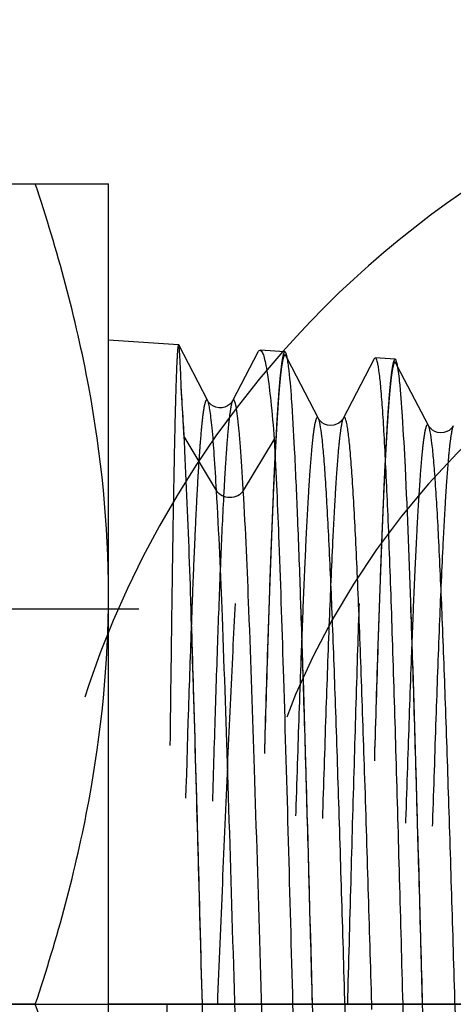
# Model space of a CAD drawing. Header units: millimetres. Extents: x 439 to 561, y 483 to 517.
# Tile 7 of 9: x 523.49 to 530.54, y 500 to 516. Entities that reach past the tile are written whole.
import ezdxf

# ---------------------------------------------------------------- set-up
doc = ezdxf.new("R2010")
doc.units = ezdxf.units.MM
doc.header["$LTSCALE"] = 65.185185
doc.linetypes.add('CENTER', pattern=[0.6, 0.375, -0.075, 0.075, -0.075])
doc.linetypes.add('HIDDEN', pattern=[0.2, 0.1, -0.1])
for name, color, linetype in [('ACHSEN_S', 7, 'CONTINUOUS'), ('KONST.EL_MIT_GEO', 7, 'CONTINUOUS'), ('KURVEN', 7, 'CONTINUOUS')]:
    doc.layers.add(name, color=color, linetype=linetype)

msp = doc.modelspace()

# ---------------------------------------------------------------- linework, layer by layer
at = {"layer": 'ACHSEN_S', "color": 2, "linetype": 'CENTER'}
msp.add_line((439.256, 500), (560.744, 500), dxfattribs=at)
at = {"layer": 'KONST.EL_MIT_GEO', "color": 7, "linetype": 'Continuous'}
for p, q in [((515.056, 513.332), (524.931, 513.332)), ((524.931, 486.668), (524.931, 513.332)), ((526.07, 510.717), (524.931, 510.793)), ((526.073, 510.715), (526.07, 510.717)), ((526.545, 509.807), (526.073, 510.715)), ((527.361, 510.596), (526.95, 509.808)), ((527.801, 510.602), (527.397, 510.629)), ((528.346, 509.522), (527.842, 510.487)), ((529.254, 510.49), (528.749, 509.522)), ((529.254, 510.49), (529.27, 510.505)), ((529.593, 510.483), (529.27, 510.505)), ((530.137, 509.403), (529.634, 510.367)), ((526.688, 508.349), (526.16, 509.227)), ((527.628, 509.186), (527.124, 508.349)), ((523.74, 500), (516.247, 500)), ((529.216, 499.917), (529.214, 500.002))]:
    msp.add_line(p, q, dxfattribs=at)
at = {"layer": 'KONST.EL_MIT_GEO', "color": 8, "linetype": 'HIDDEN'}
for p, q in [((527.842, 510.487), (527.816, 510.538)), ((529.634, 510.367), (529.607, 510.419)), ((526.16, 509.227), (526.16, 509.27)), ((538.461, 506.419), (512.756, 506.419))]:
    msp.add_line(p, q, dxfattribs=at)
at = {"layer": 'KONST.EL_MIT_GEO', "color": 7, "linetype": 'Continuous'}
for points in [[(526.949, 509.808), (526.945, 509.799), (526.936, 509.786), (526.922, 509.769), (526.898, 509.746), (526.866, 509.724), (526.826, 509.705), (526.779, 509.693), (526.727, 509.691), (526.679, 509.701), (526.637, 509.719), (526.601, 509.742), (526.575, 509.766), (526.56, 509.784), (526.551, 509.797), (526.545, 509.808)], [(528.749, 509.522), (528.747, 509.518), (528.741, 509.508), (528.729, 509.491), (528.708, 509.47), (528.679, 509.446), (528.642, 509.426), (528.595, 509.41), (528.542, 509.405), (528.492, 509.412), (528.447, 509.428), (528.409, 509.451), (528.381, 509.475), (528.364, 509.494), (528.353, 509.509), (528.347, 509.52), (528.346, 509.522)], [(530.54, 509.402), (530.538, 509.399), (530.532, 509.389), (530.52, 509.372), (530.5, 509.351), (530.47, 509.327), (530.433, 509.307), (530.387, 509.291), (530.334, 509.286), (530.283, 509.293), (530.239, 509.309), (530.2, 509.332), (530.172, 509.356), (530.155, 509.375), (530.145, 509.389), (530.138, 509.4), (530.137, 509.403)]]:
    msp.add_lwpolyline(points, dxfattribs=at)
msp.add_arc((456.583, 505.595), 69.674, 2.79557, 3.02374, dxfattribs=at)
for points, knots in [([(524.931, 506.666), (524.931, 507.794), (524.702, 510.063), (524.1, 512.253), (523.74, 513.332)], [0, 0, 0, 0, 0.498127, 1, 1, 1, 1]), ([(526.114, 510.016), (526.111, 510.112), (526.105, 510.28), (526.096, 510.474), (526.089, 510.591), (526.084, 510.65), (526.079, 510.688), (526.076, 510.709), (526.073, 510.715)], [0, 0, 0, 0, 0.412973, 0.718719, 0.830473, 0.914599, 0.971047, 1, 1, 1, 1]), ([(527.361, 510.596), (527.364, 510.601), (527.372, 510.615), (527.386, 510.63), (527.397, 510.629)], [0, 0, 0, 0, 0.349039, 1, 1, 1, 1]), ([(527.397, 510.629), (527.41, 510.628), (527.437, 510.592), (527.46, 510.522), (527.488, 510.404), (527.529, 510.163), (527.579, 509.751), (527.611, 509.393), (527.628, 509.186)], [0, 0, 0, 0, 0.025731, 0.077239, 0.157962, 0.268396, 0.577453, 1, 1, 1, 1]), ([(527.861, 510.364), (527.857, 510.398), (527.849, 510.457), (527.834, 510.534), (527.822, 510.577), (527.809, 510.602), (527.801, 510.602)], [0, 0, 0, 0, 0.418629, 0.722444, 0.912859, 1, 1, 1, 1]), ([(529.27, 510.505), (529.276, 510.504), (529.289, 510.483), (529.3, 510.446), (529.314, 510.38), (529.334, 510.246), (529.358, 510.016), (529.385, 509.669), (529.412, 509.229), (529.439, 508.7), (529.467, 508.088), (529.495, 507.398), (529.522, 506.637), (529.561, 505.501), (529.608, 503.964), (529.662, 502.021), (529.699, 500.682), (529.717, 500)], [0, 0, 0, 0, 0.00185, 0.005765, 0.011976, 0.02052, 0.044576, 0.077767, 0.11979, 0.170256, 0.228685, 0.294517, 0.367123, 0.445803, 0.618325, 0.805447, 1, 1, 1, 1]), ([(529.666, 510.131), (529.661, 510.182), (529.651, 510.269), (529.633, 510.383), (529.618, 510.444), (529.603, 510.483), (529.593, 510.483)], [0, 0, 0, 0, 0.422786, 0.729021, 0.918903, 1, 1, 1, 1]), ([(528.249, 500), (528.218, 501.177), (528.158, 503.397), (528.079, 506.05), (528.011, 507.882), (527.965, 508.941), (527.919, 509.743), (527.884, 510.189), (527.861, 510.364)], [0, 0, 0, 0, 0.340579, 0.642351, 0.767611, 0.870815, 0.949011, 1, 1, 1, 1]), ([(530.041, 500), (530.01, 501.125), (529.952, 503.255), (529.864, 506.163), (529.788, 508.224), (529.721, 509.471), (529.687, 509.94), (529.666, 510.131)], [0, 0, 0, 0, 0.332926, 0.630495, 0.861, 0.9431, 1, 1, 1, 1]), ([(526.16, 509.27), (526.156, 509.34), (526.142, 509.589), (526.127, 509.837), (526.114, 510.016)], [0, 0, 0, 0, 0.281387, 1, 1, 1, 1]), ([(526.688, 508.349), (526.677, 508.542), (526.657, 508.882), (526.626, 509.278), (526.6, 509.523), (526.583, 509.652), (526.566, 509.742), (526.554, 509.791), (526.545, 509.807)], [0, 0, 0, 0, 0.395906, 0.696915, 0.810406, 0.898762, 0.961878, 1, 1, 1, 1]), ([(527.124, 508.349), (527.117, 508.472), (527.104, 508.703), (527.082, 509.022), (527.061, 509.289), (527.039, 509.501), (527.021, 509.644), (527.005, 509.729), (526.995, 509.773), (526.984, 509.801), (526.975, 509.822), (526.957, 509.823), (526.952, 509.813), (526.95, 509.808)], [0, 0, 0, 0, 0.245628, 0.457663, 0.634697, 0.775879, 0.880604, 0.919224, 0.948706, 0.969203, 0.981344, 0.988517, 1, 1, 1, 1]), ([(529.241, 490.538), (529.238, 490.532), (529.23, 490.517), (529.206, 490.534), (529.198, 490.567), (529.182, 490.621), (529.17, 490.698), (529.156, 490.796), (529.142, 490.917), (529.122, 491.122), (529.098, 491.432), (529.071, 491.864), (529.043, 492.376), (529.015, 492.961), (528.988, 493.614), (528.949, 494.603), (528.902, 495.956), (528.847, 497.685), (528.793, 499.503), (528.738, 501.341), (528.683, 503.129), (528.628, 504.797), (528.574, 506.282), (528.527, 507.378), (528.487, 508.121), (528.46, 508.565), (528.433, 508.927), (528.407, 509.205), (528.379, 509.393), (528.362, 509.491), (528.346, 509.522)], [0, 0, 0, 0, 0.00109, 0.001929, 0.003695, 0.006596, 0.010661, 0.015895, 0.022291, 0.029836, 0.048301, 0.071122, 0.098081, 0.128919, 0.16334, 0.201011, 0.284623, 0.376538, 0.473221, 0.570957, 0.665995, 0.754693, 0.833655, 0.899867, 0.927383, 0.95081, 0.96993, 0.984569, 0.994603, 1, 1, 1, 1]), ([(529.214, 500.002), (529.176, 501.26), (529.122, 503.083), (529.051, 505.16), (529.012, 506.213), (528.983, 506.912), (528.954, 507.539), (528.926, 508.088), (528.897, 508.553), (528.872, 508.886), (528.852, 509.107), (528.838, 509.238), (528.823, 509.345), (528.81, 509.428), (528.794, 509.487), (528.786, 509.523), (528.762, 509.544), (528.752, 509.528), (528.749, 509.522)], [0, 0, 0, 0, 0.394235, 0.570969, 0.650925, 0.724153, 0.789894, 0.847475, 0.896304, 0.935885, 0.952083, 0.965833, 0.977101, 0.985874, 0.992155, 0.995996, 0.997787, 1, 1, 1, 1]), ([(531.033, 490.657), (531.03, 490.651), (531.021, 490.636), (530.998, 490.652), (530.989, 490.685), (530.974, 490.738), (530.961, 490.813), (530.947, 490.91), (530.934, 491.029), (530.914, 491.231), (530.89, 491.536), (530.862, 491.963), (530.835, 492.468), (530.807, 493.045), (530.779, 493.69), (530.741, 494.665), (530.694, 496.001), (530.639, 497.708), (530.584, 499.503), (530.529, 501.318), (530.474, 503.084), (530.42, 504.732), (530.365, 506.198), (530.318, 507.282), (530.279, 508.016), (530.252, 508.456), (530.224, 508.814), (530.199, 509.089), (530.171, 509.275), (530.153, 509.372), (530.137, 509.403)], [0, 0, 0, 0, 0.001111, 0.001949, 0.003704, 0.006589, 0.010639, 0.015858, 0.022237, 0.029764, 0.048199, 0.070988, 0.097918, 0.128729, 0.163123, 0.200772, 0.284345, 0.376233, 0.472901, 0.570635, 0.665685, 0.754408, 0.833408, 0.899669, 0.927211, 0.95067, 0.969822, 0.984495, 0.994566, 1, 1, 1, 1]), ([(527.628, 509.186), (527.658, 508.623), (527.711, 507.327), (527.812, 504.265), (527.879, 501.766), (527.926, 500)], [0, 0, 0, 0, 0.183976, 0.423217, 1, 1, 1, 1]), ([(526.458, 500), (526.412, 501.706), (526.331, 504.704), (526.237, 507.701), (526.174, 508.993)], [0, 0, 0, 0, 0.568878, 1, 1, 1, 1]), ([(527.45, 490.419), (527.447, 490.413), (527.441, 490.401), (527.421, 490.407), (527.412, 490.431), (527.4, 490.466), (527.389, 490.52), (527.371, 490.623), (527.351, 490.793), (527.328, 491.045), (527.305, 491.359), (527.281, 491.734), (527.258, 492.167), (527.234, 492.655), (527.201, 493.404), (527.142, 494.947), (527.064, 497.368), (526.974, 500.426), (526.884, 503.438), (526.795, 506.074), (526.728, 507.668), (526.688, 508.349)], [0, 0, 0, 0, 0.001038, 0.001715, 0.002971, 0.005077, 0.008078, 0.011985, 0.022507, 0.036598, 0.054165, 0.075092, 0.099232, 0.126421, 0.156467, 0.22428, 0.383845, 0.560297, 0.734165, 0.886301, 1, 1, 1, 1]), ([(527.124, 508.349), (527.082, 508.278), (526.906, 508.19), (526.73, 508.278), (526.688, 508.349)], [0, 0, 0, 0, 0.5, 1, 1, 1, 1]), ([(527.854, 490.419), (527.842, 490.442), (527.826, 490.513), (527.804, 490.648), (527.782, 490.844), (527.76, 491.098), (527.738, 491.41), (527.705, 491.933), (527.667, 492.711), (527.622, 493.78), (527.577, 495.009), (527.533, 496.365), (527.472, 498.326), (527.399, 500.822), (527.312, 503.693), (527.227, 506.193), (527.162, 507.702), (527.124, 508.349)], [0, 0, 0, 0, 0.004349, 0.012015, 0.022995, 0.03724, 0.05466, 0.07515, 0.124798, 0.184921, 0.253987, 0.330231, 0.41171, 0.581982, 0.747571, 0.891751, 1, 1, 1, 1]), ([(523.74, 500), (524.1, 501.078), (524.702, 503.269), (524.931, 505.538), (524.931, 506.666)], [0, 0, 0, 0, 0.501873, 1, 1, 1, 1]), ([(524.931, 493.334), (524.931, 494.462), (524.702, 496.731), (524.1, 498.922), (523.74, 500)], [0, 0, 0, 0, 0.498127, 1, 1, 1, 1]), ([(526.906, 489.338), (526.9, 489.338), (526.886, 489.358), (526.876, 489.395), (526.861, 489.46), (526.841, 489.594), (526.817, 489.826), (526.79, 490.176), (526.763, 490.622), (526.736, 491.157), (526.708, 491.779), (526.68, 492.479), (526.653, 493.252), (526.614, 494.406), (526.568, 495.968), (526.513, 497.944), (526.476, 499.306), (526.458, 500)], [0, 0, 0, 0, 0.001725, 0.005488, 0.011557, 0.019972, 0.043807, 0.076826, 0.118726, 0.169113, 0.227505, 0.293338, 0.365981, 0.444733, 0.617491, 0.80497, 1, 1, 1, 1]), ([(527.926, 500), (527.944, 499.335), (527.979, 498.03), (528.032, 496.131), (528.085, 494.371), (528.138, 492.813), (528.183, 491.668), (528.221, 490.894), (528.248, 490.433), (528.274, 490.059), (528.299, 489.773), (528.326, 489.581), (528.343, 489.48), (528.359, 489.45)], [0, 0, 0, 0, 0.188844, 0.370862, 0.539559, 0.688881, 0.813484, 0.865081, 0.908904, 0.944564, 0.97175, 0.99025, 1, 1, 1, 1]), ([(528.697, 489.457), (528.691, 489.457), (528.677, 489.477), (528.667, 489.513), (528.653, 489.577), (528.633, 489.71), (528.609, 489.939), (528.582, 490.286), (528.554, 490.726), (528.527, 491.256), (528.499, 491.87), (528.472, 492.563), (528.444, 493.327), (528.406, 494.468), (528.359, 496.013), (528.304, 497.967), (528.268, 499.314), (528.249, 500)], [0, 0, 0, 0, 0.001735, 0.005503, 0.011574, 0.01999, 0.043827, 0.076846, 0.118744, 0.169129, 0.227516, 0.293345, 0.365985, 0.444734, 0.617489, 0.804968, 1, 1, 1, 1]), ([(529.717, 500), (529.735, 499.343), (529.77, 498.053), (529.823, 496.176), (529.876, 494.436), (529.929, 492.896), (529.974, 491.764), (530.012, 490.999), (530.039, 490.543), (530.066, 490.172), (530.09, 489.889), (530.117, 489.699), (530.134, 489.599), (530.15, 489.569)], [0, 0, 0, 0, 0.188779, 0.370739, 0.53939, 0.688685, 0.813285, 0.864892, 0.908734, 0.944423, 0.971648, 0.990194, 1, 1, 1, 1]), ([(530.488, 489.576), (530.482, 489.576), (530.468, 489.595), (530.458, 489.631), (530.444, 489.695), (530.424, 489.826), (530.4, 490.053), (530.373, 490.395), (530.346, 490.831), (530.318, 491.355), (530.291, 491.962), (530.263, 492.647), (530.235, 493.402), (530.197, 494.53), (530.15, 496.058), (530.095, 497.99), (530.059, 499.321), (530.041, 500)], [0, 0, 0, 0, 0.001746, 0.005518, 0.01159, 0.020008, 0.043844, 0.076863, 0.118761, 0.169146, 0.227534, 0.293363, 0.366002, 0.444749, 0.617499, 0.804973, 1, 1, 1, 1])]:
    msp.add_open_spline(points, degree=3, knots=knots, dxfattribs=at)
at = {"layer": 'KONST.EL_MIT_GEO', "color": 8, "linetype": 'HIDDEN'}
for points, knots in [([(526.07, 510.717), (526.065, 510.717), (526.063, 510.691), (526.056, 510.661), (526.052, 510.592), (526.046, 510.505), (526.04, 510.389), (526.032, 510.186), (526.022, 509.871), (526.01, 509.424), (525.999, 508.885), (525.987, 508.26), (525.975, 507.556), (525.964, 506.779), (525.948, 505.62), (525.928, 504.05), (525.905, 502.065), (525.89, 500.697), (525.882, 500)], [0, 0, 0, 0, 0.001295, 0.004915, 0.010919, 0.019302, 0.030044, 0.043122, 0.076158, 0.118093, 0.168524, 0.226969, 0.292858, 0.365561, 0.444376, 0.617264, 0.804867, 1, 1, 1, 1]), ([(526.707, 500), (526.734, 500.657), (526.787, 501.948), (526.867, 503.828), (526.947, 505.575), (527.027, 507.129), (527.096, 508.278), (527.153, 509.061), (527.194, 509.534), (527.234, 509.923), (527.272, 510.228), (527.312, 510.442), (527.341, 510.557), (527.361, 510.596)], [0, 0, 0, 0, 0.185655, 0.364827, 0.531368, 0.679527, 0.804215, 0.856381, 0.901147, 0.938133, 0.967045, 0.987675, 1, 1, 1, 1]), ([(527.801, 510.602), (527.795, 510.603), (527.781, 510.583), (527.771, 510.546), (527.757, 510.481), (527.737, 510.348), (527.713, 510.117), (527.686, 509.769), (527.659, 509.326), (527.631, 508.793), (527.604, 508.176), (527.576, 507.479), (527.548, 506.711), (527.51, 505.563), (527.463, 504.01), (527.408, 502.044), (527.372, 500.69), (527.354, 500)], [0, 0, 0, 0, 0.00173, 0.005495, 0.011564, 0.019979, 0.043814, 0.076833, 0.118731, 0.169118, 0.227508, 0.29334, 0.365983, 0.444733, 0.617488, 0.804967, 1, 1, 1, 1]), ([(527.816, 510.538), (527.813, 510.544), (527.801, 510.56), (527.779, 510.531), (527.771, 510.492), (527.755, 510.423), (527.742, 510.33), (527.727, 510.209), (527.713, 510.063), (527.699, 509.89), (527.685, 509.692), (527.665, 509.379), (527.64, 508.929), (527.611, 508.32), (527.583, 507.626), (527.554, 506.854), (527.515, 505.691), (527.467, 504.108), (527.41, 502.097), (527.373, 500.709), (527.354, 500)], [0, 0, 0, 0, 0.001911, 0.003744, 0.007764, 0.014242, 0.02321, 0.034663, 0.048584, 0.064938, 0.083686, 0.104783, 0.153802, 0.2115, 0.277282, 0.35048, 0.430343, 0.606728, 0.799233, 1, 1, 1, 1]), ([(528.249, 500), (528.231, 500.664), (528.196, 501.968), (528.143, 503.865), (528.09, 505.623), (528.037, 507.179), (527.991, 508.323), (527.953, 509.096), (527.927, 509.557), (527.9, 509.93), (527.876, 510.216), (527.848, 510.408), (527.832, 510.508), (527.816, 510.538)], [0, 0, 0, 0, 0.188783, 0.37082, 0.539551, 0.688904, 0.813515, 0.865108, 0.908924, 0.944575, 0.971756, 0.990247, 1, 1, 1, 1]), ([(528.822, 500), (528.84, 500.661), (528.875, 501.959), (528.928, 503.847), (528.981, 505.597), (529.033, 507.145), (529.079, 508.284), (529.117, 509.054), (529.143, 509.512), (529.17, 509.884), (529.194, 510.169), (529.222, 510.36), (529.238, 510.46), (529.254, 510.49)], [0, 0, 0, 0, 0.188812, 0.370801, 0.539473, 0.688781, 0.813385, 0.864987, 0.908821, 0.944495, 0.9717, 0.990223, 1, 1, 1, 1]), ([(529.593, 510.483), (529.587, 510.484), (529.573, 510.464), (529.563, 510.428), (529.548, 510.364), (529.529, 510.232), (529.504, 510.004), (529.478, 509.66), (529.45, 509.222), (529.423, 508.695), (529.395, 508.084), (529.367, 507.395), (529.34, 506.635), (529.301, 505.501), (529.255, 503.965), (529.2, 502.021), (529.163, 500.683), (529.145, 500)], [0, 0, 0, 0, 0.001741, 0.005511, 0.011583, 0.02, 0.043837, 0.076857, 0.118755, 0.169142, 0.227532, 0.293363, 0.366004, 0.444753, 0.617504, 0.804975, 1, 1, 1, 1]), ([(529.607, 510.419), (529.604, 510.425), (529.593, 510.441), (529.571, 510.413), (529.562, 510.375), (529.546, 510.307), (529.533, 510.215), (529.519, 510.096), (529.505, 509.951), (529.491, 509.78), (529.476, 509.585), (529.456, 509.275), (529.431, 508.83), (529.403, 508.228), (529.374, 507.542), (529.346, 506.779), (529.306, 505.629), (529.258, 504.063), (529.201, 502.074), (529.164, 500.701), (529.145, 500)], [0, 0, 0, 0, 0.001944, 0.00377, 0.007773, 0.014229, 0.023176, 0.034612, 0.048516, 0.064853, 0.083587, 0.104673, 0.153672, 0.211358, 0.277137, 0.350335, 0.430207, 0.606623, 0.799177, 1, 1, 1, 1]), ([(530.041, 500), (530.023, 500.656), (529.987, 501.945), (529.934, 503.82), (529.881, 505.558), (529.828, 507.096), (529.783, 508.227), (529.745, 508.992), (529.718, 509.447), (529.692, 509.817), (529.667, 510.1), (529.64, 510.29), (529.623, 510.389), (529.607, 510.419)], [0, 0, 0, 0, 0.188713, 0.370688, 0.539372, 0.688701, 0.813315, 0.864919, 0.908757, 0.944436, 0.971654, 0.990193, 1, 1, 1, 1]), ([(526.16, 509.227), (526.156, 509.301), (526.142, 509.563), (526.127, 509.826), (526.114, 510.016)], [0, 0, 0, 0, 0.279241, 1, 1, 1, 1]), ([(526.545, 509.808), (526.542, 509.813), (526.534, 509.828), (526.512, 509.813), (526.504, 509.781), (526.489, 509.732), (526.477, 509.662), (526.464, 509.57), (526.451, 509.459), (526.433, 509.269), (526.41, 508.982), (526.384, 508.581), (526.359, 508.106), (526.333, 507.562), (526.307, 506.953), (526.272, 506.028), (526.208, 504.161), (526.126, 501.301), (526.031, 497.804), (525.937, 494.532), (525.857, 492.133), (525.787, 490.618), (525.751, 490.023), (525.731, 489.771)], [0, 0, 0, 0, 0.000991, 0.001728, 0.003265, 0.0058, 0.009358, 0.013944, 0.019552, 0.026171, 0.042381, 0.062436, 0.086157, 0.113337, 0.143742, 0.177109, 0.251582, 0.422484, 0.60406, 0.773711, 0.911003, 0.962306, 1, 1, 1, 1]), ([(526.949, 509.808), (526.936, 509.782), (526.92, 509.7), (526.896, 509.545), (526.873, 509.317), (526.849, 509.02), (526.825, 508.657), (526.791, 508.048), (526.75, 507.144), (526.703, 505.908), (526.657, 504.497), (526.61, 502.953), (526.547, 500.754), (526.472, 498.005), (526.385, 494.911), (526.299, 492.314), (526.234, 490.785), (526.194, 490.153)], [0, 0, 0, 0, 0.004442, 0.012491, 0.024134, 0.039287, 0.057839, 0.079646, 0.132348, 0.19583, 0.26824, 0.347508, 0.431401, 0.603748, 0.766757, 0.903435, 1, 1, 1, 1]), ([(528.346, 509.522), (528.342, 509.528), (528.334, 509.543), (528.31, 509.525), (528.302, 509.491), (528.287, 509.437), (528.274, 509.36), (528.26, 509.261), (528.246, 509.139), (528.226, 508.932), (528.202, 508.621), (528.175, 508.185), (528.147, 507.67), (528.12, 507.081), (528.092, 506.423), (528.053, 505.428), (528.006, 504.066), (527.952, 502.327), (527.897, 500.497), (527.842, 498.647), (527.787, 496.849), (527.732, 495.17), (527.678, 493.677), (527.631, 492.574), (527.592, 491.827), (527.564, 491.38), (527.537, 491.016), (527.511, 490.737), (527.484, 490.548), (527.466, 490.449), (527.45, 490.419)], [0, 0, 0, 0, 0.001081, 0.001919, 0.003691, 0.006599, 0.010673, 0.015914, 0.022318, 0.029871, 0.048351, 0.071188, 0.098161, 0.129013, 0.163446, 0.201128, 0.28476, 0.376689, 0.473379, 0.571115, 0.666148, 0.754833, 0.833777, 0.899965, 0.927467, 0.950879, 0.969984, 0.984606, 0.994621, 1, 1, 1, 1]), ([(528.749, 509.522), (528.733, 509.491), (528.715, 509.391), (528.687, 509.202), (528.662, 508.921), (528.634, 508.555), (528.607, 508.106), (528.567, 507.355), (528.52, 506.248), (528.466, 504.75), (528.411, 503.068), (528.356, 501.267), (528.301, 499.417), (528.246, 497.589), (528.191, 495.852), (528.144, 494.493), (528.106, 493.502), (528.078, 492.846), (528.051, 492.26), (528.023, 491.747), (527.996, 491.314), (527.972, 491.004), (527.952, 490.799), (527.939, 490.678), (527.925, 490.579), (527.912, 490.502), (527.897, 490.449), (527.889, 490.415), (527.865, 490.398), (527.857, 490.413), (527.854, 490.419)], [0, 0, 0, 0, 0.005419, 0.015501, 0.030213, 0.049424, 0.072958, 0.10059, 0.167046, 0.246239, 0.335119, 0.430268, 0.528027, 0.624644, 0.716412, 0.799818, 0.837371, 0.871672, 0.90239, 0.929235, 0.951951, 0.970328, 0.977834, 0.984198, 0.989404, 0.993449, 0.996334, 0.998091, 0.998922, 1, 1, 1, 1]), ([(530.137, 509.403), (530.134, 509.409), (530.126, 509.424), (530.102, 509.407), (530.094, 509.374), (530.078, 509.321), (530.066, 509.245), (530.051, 509.147), (530.038, 509.027), (530.018, 508.823), (529.994, 508.516), (529.966, 508.086), (529.939, 507.578), (529.911, 506.997), (529.883, 506.348), (529.845, 505.366), (529.798, 504.021), (529.743, 502.304), (529.688, 500.497), (529.633, 498.67), (529.579, 496.894), (529.524, 495.236), (529.47, 493.76), (529.422, 492.67), (529.383, 491.931), (529.356, 491.489), (529.328, 491.129), (529.303, 490.853), (529.275, 490.666), (529.257, 490.568), (529.241, 490.538)], [0, 0, 0, 0, 0.001101, 0.001939, 0.0037, 0.006593, 0.01065, 0.015877, 0.022265, 0.0298, 0.048251, 0.071055, 0.098, 0.128825, 0.163233, 0.200892, 0.284485, 0.376387, 0.473062, 0.570797, 0.665841, 0.754551, 0.833532, 0.899769, 0.927297, 0.950741, 0.969877, 0.984533, 0.994584, 1, 1, 1, 1]), ([(530.54, 509.402), (530.524, 509.372), (530.506, 509.273), (530.479, 509.085), (530.453, 508.807), (530.425, 508.445), (530.398, 508.001), (530.358, 507.259), (530.311, 506.165), (530.257, 504.684), (530.202, 503.023), (530.147, 501.244), (530.092, 499.417), (530.037, 497.612), (529.983, 495.897), (529.936, 494.556), (529.897, 493.577), (529.87, 492.93), (529.842, 492.352), (529.815, 491.846), (529.787, 491.419), (529.763, 491.113), (529.744, 490.911), (529.73, 490.792), (529.716, 490.694), (529.704, 490.619), (529.688, 490.566), (529.68, 490.533), (529.656, 490.517), (529.648, 490.532), (529.645, 490.538)], [0, 0, 0, 0, 0.005458, 0.015578, 0.030322, 0.049568, 0.073133, 0.100795, 0.167302, 0.246535, 0.335442, 0.430604, 0.528363, 0.624964, 0.716703, 0.800067, 0.837596, 0.871869, 0.902559, 0.929372, 0.952058, 0.970401, 0.977892, 0.984238, 0.989429, 0.993458, 0.996329, 0.998072, 0.998903, 1, 1, 1, 1]), ([(526.458, 500), (526.41, 501.774), (526.344, 504.285), (526.243, 507.36), (526.19, 508.662), (526.16, 509.227)], [0, 0, 0, 0, 0.576779, 0.816021, 1, 1, 1, 1]), ([(525.882, 500), (525.87, 498.89), (525.846, 496.78), (525.811, 493.877), (525.775, 491.577), (525.75, 490.277), (525.731, 489.771)], [0, 0, 0, 0, 0.325445, 0.618869, 0.851349, 1, 1, 1, 1]), ([(526.194, 490.153), (526.251, 490.696), (526.342, 492.014), (526.462, 494.271), (526.584, 497.01), (526.665, 498.975), (526.707, 500)], [0, 0, 0, 0, 0.16589, 0.401739, 0.687808, 1, 1, 1, 1]), ([(526.852, 489.57), (526.829, 489.733), (526.794, 490.162), (526.746, 490.944), (526.7, 491.998), (526.631, 493.846), (526.551, 496.54), (526.49, 498.799), (526.458, 500)], [0, 0, 0, 0, 0.04749, 0.123363, 0.225398, 0.350562, 0.654772, 1, 1, 1, 1]), ([(528.638, 489.728), (528.615, 489.899), (528.58, 490.335), (528.534, 491.124), (528.488, 492.171), (528.42, 493.988), (528.341, 496.623), (528.281, 498.829), (528.249, 500)], [0, 0, 0, 0, 0.050147, 0.127785, 0.2307, 0.355921, 0.658239, 1, 1, 1, 1]), ([(528.374, 489.436), (528.38, 489.436), (528.393, 489.457), (528.404, 489.495), (528.418, 489.561), (528.438, 489.696), (528.462, 489.927), (528.489, 490.276), (528.516, 490.719), (528.544, 491.25), (528.571, 491.866), (528.599, 492.56), (528.627, 493.326), (528.665, 494.468), (528.712, 496.013), (528.767, 497.968), (528.803, 499.314), (528.822, 500)], [0, 0, 0, 0, 0.001844, 0.005756, 0.011964, 0.020508, 0.044561, 0.07775, 0.119772, 0.170237, 0.228665, 0.294496, 0.367102, 0.445782, 0.618308, 0.805439, 1, 1, 1, 1]), ([(530.439, 489.779), (530.414, 489.933), (530.379, 490.342), (530.332, 491.097), (530.285, 492.123), (530.236, 493.389), (530.187, 494.857), (530.12, 497.083), (530.073, 498.815), (530.041, 500)], [0, 0, 0, 0, 0.045689, 0.120359, 0.22179, 0.346911, 0.491919, 0.652406, 1, 1, 1, 1]), ([(530.165, 489.555), (530.172, 489.555), (530.185, 489.576), (530.196, 489.613), (530.21, 489.679), (530.229, 489.812), (530.253, 490.041), (530.28, 490.386), (530.308, 490.823), (530.335, 491.349), (530.363, 491.958), (530.39, 492.644), (530.418, 493.401), (530.456, 494.53), (530.503, 496.058), (530.558, 497.991), (530.595, 499.322), (530.613, 500)], [0, 0, 0, 0, 0.001856, 0.005773, 0.011986, 0.020532, 0.044591, 0.077782, 0.119804, 0.170268, 0.228693, 0.294521, 0.367125, 0.445803, 0.618323, 0.805447, 1, 1, 1, 1])]:
    msp.add_open_spline(points, degree=3, knots=knots, dxfattribs=at)
at = {"layer": 'KURVEN', "color": 8, "linetype": 'HIDDEN'}
msp.add_line((526.455, 500), (524.929, 500), dxfattribs=at)
at = {"layer": 'KURVEN', "color": 40, "linetype": 'Continuous'}
msp.add_line((539.744, 500), (526.455, 500), dxfattribs=at)
msp.add_arc((539.744, 500), 16, 204, 138.4784, dxfattribs=at)
at = {"layer": 'KURVEN', "color": 8, "linetype": 'HIDDEN'}
for radius, start, end in [(16, 138.4784, 204), (12.8, 129.4309, 227.0046), (9.6, 105.7373, 248.9362)]:
    msp.add_arc((539.744, 500), radius, start, end, dxfattribs=at)

doc.saveas('drawing.dxf')
